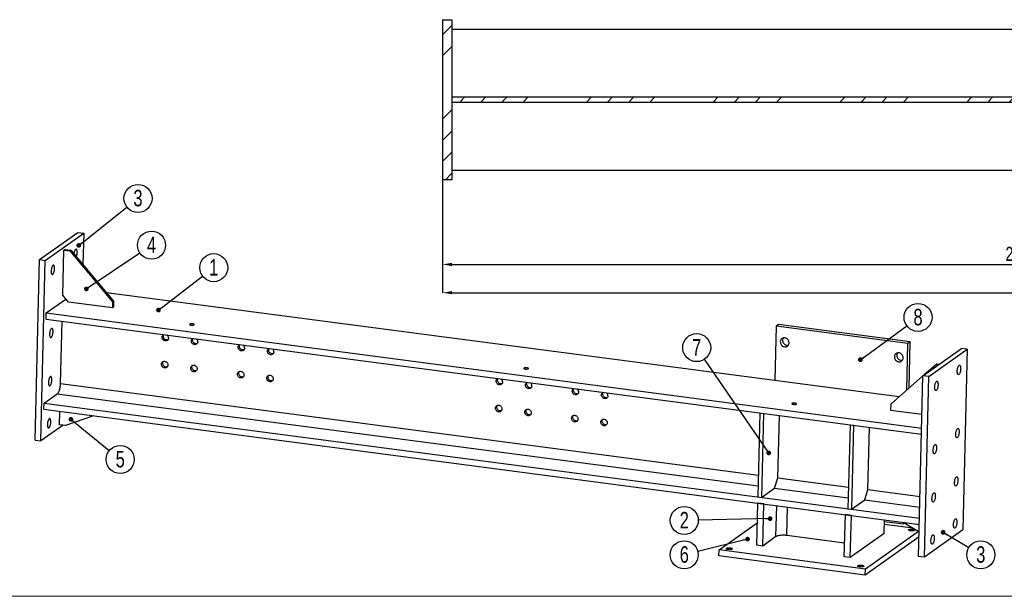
# Model space of a CAD drawing. Header units: millimetres. Extents: x 0 to 1189, y 0 to 841.
# Tile 20 of 29: x 548 to 757, y 321 to 444. Entities that reach past the tile are written whole.
import ezdxf

# ---------------------------------------------------------------- set-up
doc = ezdxf.new("R2010")
doc.units = ezdxf.units.MM
doc.header["$PDSIZE"] = -1
for name, color, linetype in [('COTES', 1, 'Continuous'), ('NOTES', 6, 'Continuous'), ('TRAIT-FINS', 9, 'Continuous')]:
    doc.layers.add(name, color=color, linetype=linetype)
doc.layers.add('TRAIT-FORT', color=4, linetype='Continuous', lineweight=25)
doc.styles.add('SLDTEXTSTYLE0', font='TXT', dxfattribs={"width": 0.75})
doc.dimstyles.new('SLDDIMSTYLE0', dxfattribs={"dimtxt": 3, "dimasz": 2, "dimexe": 0, "dimexo": 0.0625, "dimgap": 0.75, "dimtad": 1, "dimdec": 0, "dimlfac": 10, "dimrnd": 1e-09, "dimzin": 12, "dimdsep": 46, "dimtxsty": 'SLDTEXTSTYLE0', "dimsah": 1, "dimcen": 0.09, "dimadec": 0, "dimazin": 3, "dimtfac": 1, "dimtdec": 0, "dimtofl": 0, "dimtmove": 0, "dimatfit": 3, "dimfxl": 1, "dimfrac": 2, "dimtolj": 1, "dimtzin": 12, "dimarcsym": 0})
doc.dimstyles.new('SLDDIMSTYLE4', dxfattribs={"dimtxt": 0.18, "dimasz": 1, "dimexe": 0, "dimexo": 0.0625, "dimgap": 0, "dimtad": 0, "dimtih": 1, "dimtoh": 1, "dimdec": 0, "dimrnd": 1e-09, "dimzin": 0, "dimdsep": 46, "dimtxsty": 'Standard', "dimblk1": 'DOT', "dimblk2": 'DOT', "dimsah": 1, "dimcen": 0.09, "dimadec": 0, "dimazin": 0, "dimtfac": 1, "dimtdec": 0, "dimtofl": 0, "dimtmove": 0, "dimatfit": 3, "dimldrblk": 'DOT', "dimfxl": 1, "dimfrac": 2, "dimtolj": 1, "dimtzin": 0, "dimarcsym": 0})
pattern_1 = [(45, (0, 0), (-13.4704, 13.4704), []), (45, (4.49, 2e-323), (-13.4704, 13.4704), []), (45, (8.98, 4e-323), (-13.4704, 13.4704), []), (45, (13.47, 6e-323), (-13.4704, 13.4704), [])]

# ---------------------------------------------------------------- blocks, each defined once
blk = doc.blocks.new('_D_244')
at = {"layer": 'COTES', "color": 0, "lineweight": -2, "transparency": 16777216}
for p, q in [((638.05, 435.12), (638.05, 385.68)), ((942.05, 409.62), (942.05, 385.68)), ((640.05, 385.68), (940.05, 385.68))]:
    blk.add_line(p, q, dxfattribs=at)
at = {"layer": 'COTES', "color": 0, "transparency": 16777216}
for points in [[(640.05, 386.02), (640.05, 385.35), (638.05, 385.68)], [(940.05, 386.02), (940.05, 385.35), (942.05, 385.68)]]:
    blk.add_solid(points, dxfattribs=at)
at = {"layer": 'Defpoints', "color": 0, "transparency": 16777216}
for p in [(638.05, 435.18), (942.05, 409.68), (942.05, 385.68)]:
    blk.add_point(p, dxfattribs=at)
at = {"layer": 'COTES', "color": 0, "transparency": 16777216, "insert": (790.05, 389.43), "char_height": 3, "attachment_point": 2, "style": 'SLDTEXTSTYLE0'}
blk.add_mtext('\\A1;3040', dxfattribs=at)
blk = doc.blocks.new('_D_245')
at = {"layer": 'COTES', "color": 0, "lineweight": -2, "transparency": 16777216}
for p, q in [((884.05, 411.62), (884.05, 391.68)), ((638.05, 409.62), (638.05, 391.68)), ((640.05, 391.68), (882.05, 391.68))]:
    blk.add_line(p, q, dxfattribs=at)
at = {"layer": 'COTES', "color": 0, "transparency": 16777216}
for points in [[(640.05, 392.02), (640.05, 391.35), (638.05, 391.68)], [(882.05, 392.02), (882.05, 391.35), (884.05, 391.68)]]:
    blk.add_solid(points, dxfattribs=at)
at = {"layer": 'Defpoints', "color": 0, "transparency": 16777216}
for p in [(884.05, 411.68), (638.05, 409.68), (884.05, 391.68)]:
    blk.add_point(p, dxfattribs=at)
at = {"layer": 'COTES', "color": 0, "transparency": 16777216, "insert": (761.05, 395.43), "char_height": 3, "attachment_point": 2, "style": 'SLDTEXTSTYLE0'}
blk.add_mtext('\\A1;2460', dxfattribs=at)
blk = doc.blocks.new('SW_NOTE_50')
at = {"layer": 'NOTES', "color": 0}
blk.add_circle((2.48, 1.66), 2.98, dxfattribs=at)
at = {"layer": 'NOTES', "color": 0, "insert": (2.48, 3.48), "char_height": 3.5, "attachment_point": 2, "style": 'SLDTEXTSTYLE0'}
blk.add_mtext('4', dxfattribs=at)
blk = doc.blocks.new('_Dot')
at = {"color": 0, "linetype": 'ByBlock', "lineweight": -2}
blk.add_line((-0.5, 0), (-1, 0), dxfattribs=at)
at = {"color": 0, "linetype": 'ByBlock', "const_width": 0.5}
blk.add_lwpolyline([(-0.25, 0, 1), (0.25, 0, 1)], format="xyb", close=True, dxfattribs=at)
blk = doc.blocks.new('SW_NOTE_51')
at = {"layer": 'NOTES', "color": 0}
blk.add_circle((2.34, 1.85), 2.98, dxfattribs=at)
at = {"layer": 'NOTES', "color": 0, "insert": (2.34, 3.67), "char_height": 3.5, "attachment_point": 2, "style": 'SLDTEXTSTYLE0'}
blk.add_mtext('3', dxfattribs=at)
blk = doc.blocks.new('SW_NOTE_52')
at = {"layer": 'NOTES', "color": 0}
blk.add_circle((2.37, 1.82), 2.98, dxfattribs=at)
at = {"layer": 'NOTES', "color": 0, "insert": (2.37, 3.63), "char_height": 3.5, "attachment_point": 2, "style": 'SLDTEXTSTYLE0'}
blk.add_mtext('1', dxfattribs=at)
blk = doc.blocks.new('SW_NOTE_53')
at = {"layer": 'NOTES', "color": 0}
blk.add_circle((2.31, -1.88), 2.98, dxfattribs=at)
at = {"layer": 'NOTES', "color": 0, "insert": (2.32, -0.07), "char_height": 3.5, "attachment_point": 2, "style": 'SLDTEXTSTYLE0'}
blk.add_mtext('5', dxfattribs=at)
blk = doc.blocks.new('SW_NOTE_54')
at = {"layer": 'NOTES', "color": 0}
blk.add_circle((-2.9, -0.72), 2.98, dxfattribs=at)
at = {"layer": 'NOTES', "color": 0, "insert": (-2.89, 1.1), "char_height": 3.5, "attachment_point": 2, "style": 'SLDTEXTSTYLE0'}
blk.add_mtext('6', dxfattribs=at)
blk = doc.blocks.new('SW_NOTE_55')
at = {"layer": 'NOTES', "color": 0}
blk.add_circle((-2.98, -0.06), 2.98, dxfattribs=at)
at = {"layer": 'NOTES', "color": 0, "insert": (-2.98, 1.75), "char_height": 3.5, "attachment_point": 2, "style": 'SLDTEXTSTYLE0'}
blk.add_mtext('2', dxfattribs=at)
blk = doc.blocks.new('SW_NOTE_56')
at = {"layer": 'NOTES', "color": 0}
blk.add_circle((-1.68, 2.46), 2.98, dxfattribs=at)
at = {"layer": 'NOTES', "color": 0, "insert": (-1.68, 4.28), "char_height": 3.5, "attachment_point": 2, "style": 'SLDTEXTSTYLE0'}
blk.add_mtext('7', dxfattribs=at)
blk = doc.blocks.new('SW_NOTE_57')
at = {"layer": 'NOTES', "color": 0}
blk.add_circle((2.41, 1.76), 2.98, dxfattribs=at)
at = {"layer": 'NOTES', "color": 0, "insert": (2.41, 3.58), "char_height": 3.5, "attachment_point": 2, "style": 'SLDTEXTSTYLE0'}
blk.add_mtext('8', dxfattribs=at)
blk = doc.blocks.new('SW_NOTE_58')
at = {"layer": 'NOTES', "color": 0}
blk.add_circle((2.56, -1.53), 2.98, dxfattribs=at)
at = {"layer": 'NOTES', "color": 0, "insert": (2.56, 0.29), "char_height": 3.5, "attachment_point": 2, "style": 'SLDTEXTSTYLE0'}
blk.add_mtext('3', dxfattribs=at)

msp = doc.modelspace()

# ---------------------------------------------------------------- hatches: boundary and pattern name
at = {"layer": 'TRAIT-FINS'}
h = msp.add_hatch(dxfattribs=at)
h.set_pattern_fill('DIN 201 ACIER ET FONTE', color=256, style=0, pattern_type=2)
h.set_pattern_definition(pattern_1)
h.paths.add_polyline_path([(640.05, 443.68), (638.05, 443.68), (638.05, 409.68), (640.05, 409.68)], flags=0)
h = msp.add_hatch(dxfattribs=at)
h.set_pattern_fill('DIN 201 ACIER ET FONTE', color=256, style=0, pattern_type=2)
h.set_pattern_definition(pattern_1)
h.paths.add_polyline_path([(940.05, 427.26), (640.05, 427.26), (640.05, 426.11), (940.05, 426.11)], flags=0)

# ---------------------------------------------------------------- linework, layer by layer
at = {"lineweight": 18}
msp.add_line((1042.12, 321.17), (544.93, 321.17), dxfattribs=at)
at = {"layer": 'TRAIT-FORT', "lineweight": 25}
for p, q in [((638.05, 443.68), (638.05, 409.68)), ((638.05, 443.68), (640.05, 443.68)), ((640.05, 443.68), (640.05, 409.68)), ((640.05, 441.68), (877.55, 441.68)), ((640.05, 427.26), (640.05, 426.11)), ((640.05, 427.26), (940.05, 427.26)), ((940.05, 426.11), (640.05, 426.11)), ((640.05, 411.68), (884.05, 411.68)), ((640.05, 409.68), (638.05, 409.68)), ((552.41, 392.71), (560.57, 398.5)), ((553.65, 392.55), (561.81, 398.33)), ((560.57, 398.5), (561.81, 398.33)), ((561.81, 398.33), (561.65, 391.66)), ((557.36, 385.13), (557.6, 394.72)), ((557.84, 394.89), (557.6, 394.72)), ((557.6, 394.72), (558.84, 394.55)), ((557.84, 394.89), (559.08, 394.72)), ((559.08, 394.72), (558.84, 394.55)), ((558.84, 394.55), (567.93, 383.74)), ((559.08, 394.72), (568.17, 383.91)), ((551.47, 354.35), (552.41, 392.71)), ((552.41, 392.71), (553.65, 392.55)), ((552.71, 354.19), (553.65, 392.55)), ((558.57, 383.68), (557.36, 385.13)), ((566.62, 385.75), (735.14, 363.6)), ((553.85, 381.38), (558.02, 384.34)), ((567.9, 382.46), (558.57, 383.68)), ((567.93, 383.74), (567.9, 382.46)), ((568.17, 383.91), (567.93, 383.74)), ((568.17, 383.91), (568.14, 382.63)), ((553.82, 380.07), (553.85, 381.38)), ((553.85, 381.38), (739.9, 356.92)), ((568.14, 382.63), (567.9, 382.46)), ((553.82, 380.07), (739.86, 355.61)), ((556.89, 366.41), (557.21, 379.62)), ((709.47, 378.92), (708.99, 378.58)), ((737.45, 375.24), (709.47, 378.92)), ((708.99, 378.58), (708.71, 367.07)), ((736.97, 374.9), (708.99, 378.58)), ((736.73, 364.98), (736.97, 374.9)), ((737.45, 375.24), (736.97, 374.9)), ((737.21, 365.41), (737.45, 375.24)), ((740.17, 368.03), (748.33, 373.81)), ((741.41, 367.87), (749.58, 373.65)), ((749.58, 373.65), (748.33, 373.81)), ((749.58, 373.65), (748.64, 335.28)), ((743.11, 370.53), (742.87, 370.36)), ((743.61, 370.46), (743.11, 370.53)), ((742.87, 370.36), (740.38, 368.18)), ((743.37, 370.29), (742.87, 370.36)), ((556.89, 366.41), (705.2, 346.91)), ((740.17, 367.99), (733.31, 361.99)), ((739.23, 329.66), (740.17, 368.03)), ((741.41, 367.87), (740.17, 368.03)), ((740.47, 329.5), (741.41, 367.87)), ((553.38, 362.23), (556.2, 364.22)), ((556.2, 364.22), (705.14, 344.64)), ((553.35, 360.92), (553.38, 362.23)), ((553.38, 362.23), (739.43, 337.77)), ((553.35, 360.92), (739.4, 336.46)), ((556.69, 357.63), (556.76, 360.47)), ((705.52, 360.13), (705.08, 342.29)), ((705.52, 360.13), (706.26, 360.03)), ((706.26, 360.03), (705.83, 342.19)), ((733.31, 361.99), (733.28, 360.71)), ((733.28, 360.71), (739.97, 359.84)), ((563.92, 359.53), (557.93, 357.47)), ((709.33, 346.37), (709.66, 359.58)), ((557.44, 357.53), (552.71, 354.19)), ((557.93, 357.47), (556.69, 357.63)), ((724.67, 357.61), (724.23, 339.77)), ((724.67, 357.61), (725.41, 357.51)), ((725.41, 357.51), (724.98, 339.67)), ((728.48, 343.85), (728.81, 357.06)), ((551.47, 354.35), (552.71, 354.19)), ((708.64, 344.18), (709.33, 346.37)), ((709.33, 346.37), (724.35, 344.39)), ((705.83, 342.19), (708.64, 344.18)), ((708.64, 344.18), (724.29, 342.13)), ((727.79, 341.66), (728.48, 343.85)), ((728.48, 343.85), (739.54, 342.4)), ((705.08, 342.29), (705.83, 342.19)), ((724.98, 339.67), (727.79, 341.66)), ((727.79, 341.66), (739.49, 340.13)), ((704.83, 332.02), (705.05, 340.98)), ((706.33, 340.81), (705.05, 340.98)), ((706.11, 331.86), (706.33, 340.81)), ((708.92, 333.85), (709.08, 340.45)), ((711.25, 334.09), (711.4, 340.14)), ((724.23, 339.77), (724.98, 339.67)), ((723.45, 329.58), (723.67, 338.53)), ((724.95, 338.36), (723.67, 338.53)), ((724.73, 329.41), (724.95, 338.36)), ((731.93, 334.51), (732, 337.43)), ((731.99, 337.07), (736.03, 336.54)), ((736.03, 336.54), (736.04, 336.9)), ((696.84, 331.06), (704.95, 336.81)), ((739.22, 334.97), (727.92, 326.97)), ((731.98, 336.52), (738, 335.73)), ((736.34, 336.75), (736.03, 336.54)), ((736.12, 336.89), (739.36, 334.89)), ((748.64, 335.28), (740.47, 329.5)), ((708.92, 333.85), (706.11, 331.86)), ((723.52, 332.48), (711.25, 334.09)), ((731.93, 334.51), (724.73, 329.41)), ((739.33, 333.8), (727.89, 325.69)), ((696.8, 329.78), (696.84, 331.06)), ((727.92, 326.97), (696.84, 331.06)), ((706.11, 331.86), (704.83, 332.02)), ((727.89, 325.69), (696.8, 329.78)), ((724.73, 329.41), (723.45, 329.58)), ((740.47, 329.5), (739.23, 329.66)), ((727.89, 325.69), (727.92, 326.97))]:
    msp.add_line(p, q, dxfattribs=at)
at = {"layer": 'TRAIT-FORT', "lineweight": 25, "flags": 128}
for points in [[(560.25, 393.33), (560.29, 393.43), (560.33, 393.57), (560.36, 393.71), (560.39, 393.86), (560.4, 394.01), (560.41, 394.16), (560.41, 394.31), (560.41, 394.44), (560.39, 394.57), (560.37, 394.68), (560.34, 394.77), (560.3, 394.85), (560.26, 394.9), (560.21, 394.93), (560.16, 394.94), (560.11, 394.92), (560.05, 394.88), (560, 394.82), (559.94, 394.74), (559.89, 394.64), (559.84, 394.52), (559.8, 394.39), (559.76, 394.25), (559.74, 394.1), (559.72, 393.97)], [(555.23, 389.58), (555.28, 389.63), (555.34, 389.71), (555.39, 389.8), (555.44, 389.91), (555.49, 390.03), (555.52, 390.16), (555.56, 390.31), (555.58, 390.46), (555.6, 390.61), (555.61, 390.76), (555.61, 390.91), (555.61, 391.04), (555.59, 391.17), (555.57, 391.28), (555.54, 391.37), (555.5, 391.45), (555.46, 391.5), (555.41, 391.53), (555.36, 391.54), (555.3, 391.52), (555.25, 391.48), (555.19, 391.42), (555.14, 391.34), (555.09, 391.24), (555.04, 391.12), (555, 390.99), (554.96, 390.85), (554.93, 390.7), (554.91, 390.55), (554.9, 390.4), (554.89, 390.25), (554.89, 390.11), (554.91, 389.98), (554.92, 389.86), (554.95, 389.76), (554.99, 389.68), (555.03, 389.61), (555.07, 389.57), (555.12, 389.55), (555.17, 389.56), (555.23, 389.58)], [(584.62, 378.8), (584.73, 378.79), (584.84, 378.78), (584.94, 378.79), (585.04, 378.79), (585.13, 378.81), (585.21, 378.83), (585.26, 378.86), (585.29, 378.88), (585.3, 378.91), (585.29, 378.94), (585.26, 378.97), (585.2, 379), (585.12, 379.03), (585.03, 379.04), (584.93, 379.06), (584.83, 379.06), (584.72, 379.06), (584.61, 379.06), (584.52, 379.05), (584.44, 379.03), (584.37, 379.01), (584.33, 378.98), (584.31, 378.95), (584.31, 378.92), (584.33, 378.89), (584.38, 378.86), (584.45, 378.83), (584.53, 378.81), (584.62, 378.8)], [(554.9, 376.16), (554.96, 376.21), (555.01, 376.28), (555.06, 376.37), (555.11, 376.48), (555.16, 376.6), (555.2, 376.74), (555.23, 376.88), (555.26, 377.03), (555.27, 377.18), (555.28, 377.33), (555.28, 377.48), (555.28, 377.62), (555.26, 377.74), (555.24, 377.85), (555.21, 377.94), (555.17, 378.02), (555.13, 378.07), (555.08, 378.1), (555.03, 378.11), (554.98, 378.09), (554.92, 378.05), (554.86, 377.99), (554.81, 377.91), (554.76, 377.81), (554.71, 377.69), (554.67, 377.56), (554.63, 377.42), (554.61, 377.28), (554.58, 377.12), (554.57, 376.97), (554.56, 376.82), (554.57, 376.68), (554.58, 376.55), (554.6, 376.43), (554.62, 376.33), (554.66, 376.25), (554.7, 376.18), (554.74, 376.14), (554.79, 376.12), (554.85, 376.13), (554.9, 376.16)], [(579.83, 376.06), (579.82, 375.94), (579.78, 375.82), (579.73, 375.71), (579.65, 375.62), (579.56, 375.55), (579.46, 375.49), (579.34, 375.46), (579.22, 375.44), (579.1, 375.45), (578.98, 375.49), (578.86, 375.54), (578.76, 375.61), (578.66, 375.71), (578.58, 375.81), (578.52, 375.93), (578.48, 376.05), (578.46, 376.18), (578.47, 376.3), (578.49, 376.43), (578.54, 376.54), (578.6, 376.64), (578.69, 376.72), (578.78, 376.79)], [(579.69, 375.67), (579.62, 375.65), (579.5, 375.64), (579.38, 375.65), (579.25, 375.68), (579.14, 375.74), (579.03, 375.81), (578.94, 375.9), (578.86, 376.01), (578.8, 376.12), (578.76, 376.25), (578.74, 376.37), (578.74, 376.5), (578.77, 376.62), (578.81, 376.73), (578.84, 376.78)], [(586.05, 375.25), (586.03, 375.12), (586, 375), (585.94, 374.9), (585.87, 374.8), (585.78, 374.73), (585.67, 374.67), (585.56, 374.64), (585.44, 374.63), (585.32, 374.64), (585.2, 374.67), (585.08, 374.72), (584.97, 374.8), (584.88, 374.89), (584.8, 374.99), (584.74, 375.11), (584.7, 375.23), (584.68, 375.36), (584.68, 375.49), (584.71, 375.61), (584.76, 375.72), (584.82, 375.82), (584.9, 375.91), (585, 375.97)], [(585.91, 374.85), (585.84, 374.83), (585.71, 374.82), (585.59, 374.83), (585.47, 374.86), (585.36, 374.92), (585.25, 374.99), (585.16, 375.08), (585.08, 375.19), (585.02, 375.31), (584.98, 375.43), (584.96, 375.56), (584.96, 375.68), (584.99, 375.8), (585.03, 375.92), (585.06, 375.96)], [(596, 373.94), (595.98, 373.81), (595.95, 373.7), (595.89, 373.59), (595.82, 373.5), (595.72, 373.42), (595.62, 373.37), (595.51, 373.33), (595.39, 373.32), (595.26, 373.33), (595.14, 373.36), (595.03, 373.42), (594.92, 373.49), (594.83, 373.58), (594.75, 373.69), (594.69, 373.8), (594.65, 373.93), (594.63, 374.05), (594.63, 374.18), (594.66, 374.3), (594.7, 374.41), (594.77, 374.51), (594.85, 374.6), (594.95, 374.66)], [(595.86, 373.55), (595.78, 373.53), (595.66, 373.51), (595.54, 373.52), (595.42, 373.56), (595.3, 373.61), (595.2, 373.69), (595.1, 373.78), (595.02, 373.88), (594.96, 374), (594.92, 374.12), (594.91, 374.25), (594.91, 374.38), (594.93, 374.5), (594.98, 374.61), (595.01, 374.65)], [(709.85, 375.26), (709.86, 375.11), (709.88, 374.96), (709.93, 374.82), (710, 374.69), (710.09, 374.56), (710.2, 374.45), (710.31, 374.35), (710.44, 374.28), (710.58, 374.22), (710.72, 374.18), (710.86, 374.17), (711.01, 374.18), (711.14, 374.21), (711.27, 374.27), (711.38, 374.34), (711.49, 374.43), (711.57, 374.54), (711.64, 374.66), (711.68, 374.8), (711.71, 374.94), (711.71, 375.09), (711.69, 375.24), (711.65, 375.38), (711.59, 375.52), (711.52, 375.65), (711.42, 375.77), (711.31, 375.88), (711.18, 375.96), (711.05, 376.03), (710.91, 376.08), (710.77, 376.1), (710.63, 376.1), (710.49, 376.08), (710.36, 376.04), (710.23, 375.97), (710.13, 375.89), (710.03, 375.79), (709.96, 375.67), (709.9, 375.54), (709.86, 375.4), (709.85, 375.26)], [(710.33, 375.6), (710.34, 375.45), (710.36, 375.3), (710.41, 375.16), (710.48, 375.03), (710.57, 374.9), (710.68, 374.79), (710.79, 374.69), (710.92, 374.62), (711.06, 374.56), (711.2, 374.52), (711.34, 374.51), (711.49, 374.52), (711.57, 374.54)], [(602.21, 373.12), (602.2, 373), (602.16, 372.88), (602.11, 372.77), (602.03, 372.68), (601.94, 372.6), (601.84, 372.55), (601.72, 372.51), (601.6, 372.5), (601.48, 372.51), (601.36, 372.54), (601.24, 372.6), (601.14, 372.67), (601.04, 372.76), (600.97, 372.87), (600.91, 372.99), (600.87, 373.11), (600.85, 373.24), (600.85, 373.36), (600.87, 373.48), (600.92, 373.6), (600.99, 373.7), (601.07, 373.78), (601.16, 373.85)], [(602.08, 372.73), (602, 372.71), (601.88, 372.7), (601.76, 372.71), (601.64, 372.74), (601.52, 372.79), (601.41, 372.87), (601.32, 372.96), (601.24, 373.06), (601.18, 373.18), (601.14, 373.3), (601.12, 373.43), (601.13, 373.56), (601.15, 373.68), (601.2, 373.79), (601.22, 373.84)], [(734.1, 372.07), (734.1, 371.92), (734.13, 371.78), (734.18, 371.63), (734.25, 371.5), (734.34, 371.37), (734.44, 371.26), (734.56, 371.17), (734.69, 371.09), (734.83, 371.03), (734.97, 371), (735.11, 370.98), (735.25, 370.99), (735.39, 371.02), (735.52, 371.08), (735.63, 371.15), (735.73, 371.24), (735.82, 371.35), (735.88, 371.48), (735.93, 371.61), (735.96, 371.75), (735.96, 371.9), (735.94, 372.05), (735.9, 372.19), (735.84, 372.33), (735.76, 372.46), (735.67, 372.58), (735.55, 372.69), (735.43, 372.77), (735.3, 372.84), (735.16, 372.89), (735.02, 372.91), (734.87, 372.91), (734.74, 372.89), (734.6, 372.85), (734.48, 372.79), (734.37, 372.7), (734.28, 372.6), (734.2, 372.48), (734.15, 372.36), (734.11, 372.22), (734.1, 372.07)], [(579.69, 370.31), (579.68, 370.18), (579.64, 370.07), (579.58, 369.96), (579.51, 369.87), (579.42, 369.79), (579.32, 369.74), (579.2, 369.7), (579.08, 369.69), (578.96, 369.7), (578.84, 369.73), (578.72, 369.79), (578.62, 369.86), (578.52, 369.95), (578.44, 370.06), (578.38, 370.17), (578.34, 370.3), (578.32, 370.42), (578.33, 370.55), (578.35, 370.67), (578.4, 370.78), (578.46, 370.88), (578.55, 370.97), (578.64, 371.03), (578.75, 371.08), (578.87, 371.1), (578.99, 371.1), (579.12, 371.08), (579.23, 371.04), (579.35, 370.97), (579.45, 370.89), (579.53, 370.79), (579.6, 370.68), (579.65, 370.56), (579.68, 370.43), (579.69, 370.31)], [(579.55, 369.92), (579.48, 369.9), (579.36, 369.88), (579.23, 369.89), (579.11, 369.93), (579, 369.98), (578.89, 370.06), (578.8, 370.15), (578.72, 370.25), (578.66, 370.37), (578.62, 370.49), (578.6, 370.62), (578.6, 370.75), (578.63, 370.87), (578.67, 370.98), (578.73, 371.07)], [(734.58, 372.41), (734.58, 372.26), (734.61, 372.12), (734.66, 371.97), (734.73, 371.84), (734.82, 371.71), (734.92, 371.6), (735.04, 371.51), (735.17, 371.43), (735.31, 371.37), (735.45, 371.34), (735.59, 371.32), (735.73, 371.33), (735.81, 371.35)], [(585.91, 369.49), (585.89, 369.37), (585.86, 369.25), (585.8, 369.14), (585.73, 369.05), (585.64, 368.97), (585.53, 368.92), (585.42, 368.88), (585.3, 368.87), (585.18, 368.88), (585.05, 368.91), (584.94, 368.97), (584.83, 369.04), (584.74, 369.13), (584.66, 369.24), (584.6, 369.36), (584.56, 369.48), (584.54, 369.61), (584.54, 369.73), (584.57, 369.85), (584.61, 369.97), (584.68, 370.07), (584.76, 370.15), (584.86, 370.22), (584.97, 370.26), (585.09, 370.29), (585.21, 370.29), (585.33, 370.27), (585.45, 370.22), (585.56, 370.16), (585.66, 370.07), (585.75, 369.98), (585.82, 369.86), (585.87, 369.74), (585.9, 369.62), (585.91, 369.49)], [(585.77, 369.1), (585.69, 369.08), (585.57, 369.07), (585.45, 369.08), (585.33, 369.11), (585.22, 369.16), (585.11, 369.24), (585.01, 369.33), (584.94, 369.44), (584.88, 369.55), (584.84, 369.68), (584.82, 369.8), (584.82, 369.93), (584.84, 370.05), (584.89, 370.16), (584.95, 370.26)], [(595.86, 368.18), (595.84, 368.06), (595.81, 367.94), (595.75, 367.83), (595.67, 367.74), (595.58, 367.67), (595.48, 367.61), (595.37, 367.58), (595.25, 367.56), (595.12, 367.57), (595, 367.61), (594.89, 367.66), (594.78, 367.74), (594.69, 367.83), (594.61, 367.93), (594.55, 368.05), (594.51, 368.17), (594.49, 368.3), (594.49, 368.43), (594.52, 368.55), (594.56, 368.66), (594.63, 368.76), (594.71, 368.84), (594.81, 368.91), (594.92, 368.95), (595.04, 368.98), (595.16, 368.98), (595.28, 368.96), (595.4, 368.91), (595.51, 368.85), (595.61, 368.77), (595.7, 368.67), (595.77, 368.56), (595.82, 368.44), (595.85, 368.31), (595.86, 368.18)], [(595.72, 367.79), (595.64, 367.77), (595.52, 367.76), (595.4, 367.77), (595.28, 367.8), (595.16, 367.86), (595.06, 367.93), (594.96, 368.02), (594.88, 368.13), (594.82, 368.24), (594.78, 368.37), (594.76, 368.49), (594.77, 368.62), (594.79, 368.74), (594.84, 368.85), (594.9, 368.95)], [(656.29, 369.53), (656.32, 369.55), (656.32, 369.59), (656.3, 369.62), (656.26, 369.64), (656.2, 369.67), (656.12, 369.69), (656.03, 369.71), (655.92, 369.72), (655.82, 369.73), (655.71, 369.73), (655.61, 369.72), (655.52, 369.71), (655.44, 369.69), (655.38, 369.66), (655.34, 369.63), (655.32, 369.6), (655.33, 369.57), (655.36, 369.54), (655.41, 369.52), (655.48, 369.49), (655.57, 369.47), (655.67, 369.46), (655.77, 369.45), (655.88, 369.45), (655.99, 369.45), (656.08, 369.46), (656.17, 369.48), (656.24, 369.5), (656.29, 369.53)], [(747.84, 370.22), (747.89, 370.25), (747.95, 370.25), (748, 370.23), (748.04, 370.19), (748.08, 370.13), (748.12, 370.04), (748.14, 369.94), (748.16, 369.82), (748.17, 369.69), (748.18, 369.55), (748.17, 369.4), (748.16, 369.25), (748.14, 369.1), (748.11, 368.95), (748.07, 368.81), (748.03, 368.68), (747.98, 368.57), (747.93, 368.47), (747.88, 368.38), (747.82, 368.32), (747.77, 368.28), (747.71, 368.27), (747.66, 368.27), (747.61, 368.3), (747.57, 368.36), (747.53, 368.43), (747.5, 368.52), (747.48, 368.63), (747.46, 368.76), (747.46, 368.9), (747.46, 369.04), (747.47, 369.19), (747.49, 369.34), (747.51, 369.49), (747.54, 369.64), (747.58, 369.77), (747.63, 369.9), (747.68, 370.01), (747.73, 370.1), (747.78, 370.17), (747.84, 370.22)], [(554.65, 365.93), (554.71, 365.98), (554.76, 366.05), (554.81, 366.14), (554.86, 366.25), (554.91, 366.37), (554.95, 366.51), (554.98, 366.65), (555.01, 366.8), (555.02, 366.95), (555.03, 367.1), (555.03, 367.25), (555.03, 367.39), (555.01, 367.51), (554.99, 367.62), (554.96, 367.71), (554.92, 367.79), (554.88, 367.84), (554.83, 367.87), (554.78, 367.88), (554.73, 367.86), (554.67, 367.82), (554.62, 367.76), (554.56, 367.68), (554.51, 367.58), (554.46, 367.46), (554.42, 367.33), (554.38, 367.19), (554.36, 367.04), (554.33, 366.89), (554.32, 366.74), (554.31, 366.59), (554.32, 366.45), (554.33, 366.32), (554.35, 366.2), (554.37, 366.1), (554.41, 366.02), (554.45, 365.95), (554.49, 365.91), (554.54, 365.89), (554.6, 365.9), (554.65, 365.93)], [(556.2, 364.22), (556.27, 364.29), (556.35, 364.38), (556.43, 364.5), (556.5, 364.64), (556.57, 364.79), (556.64, 364.96), (556.7, 365.15), (556.75, 365.35), (556.79, 365.56), (556.83, 365.77), (556.86, 365.98), (556.88, 366.2), (556.89, 366.41)], [(602.07, 367.37), (602.06, 367.24), (602.02, 367.12), (601.97, 367.02), (601.89, 366.92), (601.8, 366.85), (601.7, 366.79), (601.58, 366.76), (601.46, 366.75), (601.34, 366.76), (601.22, 366.79), (601.1, 366.84), (601, 366.92), (600.9, 367.01), (600.83, 367.11), (600.76, 367.23), (600.72, 367.35), (600.71, 367.48), (600.71, 367.61), (600.73, 367.73), (600.78, 367.84), (600.85, 367.94), (600.93, 368.03), (601.03, 368.09), (601.14, 368.14), (601.25, 368.16), (601.37, 368.16), (601.5, 368.14), (601.62, 368.1), (601.73, 368.03), (601.83, 367.95), (601.91, 367.85), (601.98, 367.74), (602.03, 367.62), (602.06, 367.49), (602.07, 367.37)], [(601.94, 366.97), (601.86, 366.95), (601.74, 366.94), (601.62, 366.95), (601.5, 366.98), (601.38, 367.04), (601.27, 367.11), (601.18, 367.2), (601.1, 367.31), (601.04, 367.43), (601, 367.55), (600.98, 367.68), (600.99, 367.8), (601.01, 367.92), (601.06, 368.04), (601.12, 368.13)], [(650.83, 366.73), (650.82, 366.6), (650.78, 366.49), (650.73, 366.38), (650.65, 366.29), (650.56, 366.21), (650.46, 366.16), (650.34, 366.12), (650.22, 366.11), (650.1, 366.12), (649.98, 366.15), (649.86, 366.21), (649.76, 366.28), (649.66, 366.37), (649.58, 366.48), (649.52, 366.59), (649.48, 366.72), (649.47, 366.84), (649.47, 366.97), (649.49, 367.09), (649.54, 367.2), (649.61, 367.3), (649.69, 367.39), (649.78, 367.45)], [(650.7, 366.34), (650.62, 366.32), (650.5, 366.3), (650.38, 366.31), (650.26, 366.35), (650.14, 366.4), (650.03, 366.48), (649.94, 366.57), (649.86, 366.67), (649.8, 366.79), (649.76, 366.91), (649.74, 367.04), (649.74, 367.17), (649.77, 367.29), (649.82, 367.4), (649.84, 367.45)], [(657.05, 365.91), (657.04, 365.79), (657, 365.67), (656.94, 365.56), (656.87, 365.47), (656.78, 365.39), (656.67, 365.34), (656.56, 365.3), (656.44, 365.29), (656.32, 365.3), (656.2, 365.33), (656.08, 365.39), (655.97, 365.46), (655.88, 365.55), (655.8, 365.66), (655.74, 365.78), (655.7, 365.9), (655.68, 366.03), (655.69, 366.15), (655.71, 366.27), (655.76, 366.39), (655.82, 366.49), (655.91, 366.57), (656, 366.64)], [(656.91, 365.52), (656.84, 365.5), (656.72, 365.49), (656.59, 365.5), (656.47, 365.53), (656.36, 365.58), (656.25, 365.66), (656.16, 365.75), (656.08, 365.86), (656.02, 365.97), (655.98, 366.1), (655.96, 366.22), (655.96, 366.35), (655.99, 366.47), (656.03, 366.58), (656.06, 366.63)], [(743.04, 366.82), (743.09, 366.85), (743.15, 366.85), (743.2, 366.83), (743.24, 366.79), (743.28, 366.73), (743.32, 366.64), (743.34, 366.54), (743.36, 366.42), (743.37, 366.29), (743.38, 366.15), (743.37, 366), (743.36, 365.85), (743.33, 365.7), (743.3, 365.55), (743.27, 365.41), (743.23, 365.28), (743.18, 365.16), (743.13, 365.06), (743.07, 364.98), (743.02, 364.92), (742.96, 364.88), (742.91, 364.87), (742.86, 364.87), (742.81, 364.9), (742.77, 364.96), (742.73, 365.03), (742.7, 365.12), (742.68, 365.23), (742.66, 365.36), (742.65, 365.5), (742.66, 365.64), (742.67, 365.79), (742.68, 365.94), (742.71, 366.09), (742.74, 366.24), (742.78, 366.37), (742.83, 366.5), (742.88, 366.6), (742.93, 366.7), (742.98, 366.77), (743.04, 366.82)], [(667, 364.6), (666.98, 364.48), (666.95, 364.36), (666.89, 364.25), (666.82, 364.16), (666.73, 364.09), (666.62, 364.03), (666.51, 364), (666.39, 363.98), (666.27, 363.99), (666.14, 364.03), (666.03, 364.08), (665.92, 364.16), (665.83, 364.25), (665.75, 364.35), (665.69, 364.47), (665.65, 364.59), (665.63, 364.72), (665.63, 364.85), (665.66, 364.97), (665.7, 365.08), (665.77, 365.18), (665.85, 365.26), (665.95, 365.33)], [(666.86, 364.21), (666.78, 364.19), (666.66, 364.18), (666.54, 364.19), (666.42, 364.22), (666.3, 364.28), (666.2, 364.35), (666.1, 364.44), (666.03, 364.55), (665.97, 364.66), (665.93, 364.79), (665.91, 364.91), (665.91, 365.04), (665.93, 365.16), (665.98, 365.27), (666.01, 365.32)], [(673.21, 363.79), (673.2, 363.66), (673.16, 363.54), (673.11, 363.44), (673.03, 363.34), (672.94, 363.27), (672.84, 363.21), (672.73, 363.18), (672.61, 363.17), (672.48, 363.18), (672.36, 363.21), (672.25, 363.26), (672.14, 363.34), (672.05, 363.43), (671.97, 363.53), (671.91, 363.65), (671.87, 363.77), (671.85, 363.9), (671.85, 364.03), (671.88, 364.15), (671.92, 364.26), (671.99, 364.36), (672.07, 364.45), (672.17, 364.51)], [(673.08, 363.39), (673, 363.37), (672.88, 363.36), (672.76, 363.37), (672.64, 363.41), (672.52, 363.46), (672.42, 363.53), (672.32, 363.62), (672.24, 363.73), (672.18, 363.85), (672.14, 363.97), (672.12, 364.1), (672.13, 364.22), (672.15, 364.34), (672.2, 364.46), (672.22, 364.5)], [(712.64, 361.97), (712.74, 361.96), (712.85, 361.95), (712.96, 361.96), (713.06, 361.96), (713.15, 361.98), (713.22, 362), (713.27, 362.03), (713.31, 362.05), (713.32, 362.08), (713.31, 362.12), (713.27, 362.14), (713.21, 362.17), (713.14, 362.2), (713.05, 362.21), (712.95, 362.23), (712.84, 362.23), (712.73, 362.24), (712.63, 362.23), (712.53, 362.22), (712.45, 362.2), (712.39, 362.18), (712.34, 362.15), (712.32, 362.12), (712.32, 362.09), (712.35, 362.06), (712.39, 362.03), (712.46, 362), (712.54, 361.98), (712.64, 361.97)], [(650.69, 360.97), (650.68, 360.85), (650.64, 360.73), (650.59, 360.63), (650.51, 360.53), (650.42, 360.46), (650.32, 360.4), (650.2, 360.37), (650.08, 360.35), (649.96, 360.36), (649.84, 360.4), (649.72, 360.45), (649.62, 360.53), (649.52, 360.62), (649.44, 360.72), (649.38, 360.84), (649.34, 360.96), (649.33, 361.09), (649.33, 361.22), (649.35, 361.34), (649.4, 361.45), (649.46, 361.55), (649.55, 361.63), (649.65, 361.7), (649.75, 361.75), (649.87, 361.77), (649.99, 361.77), (650.12, 361.75), (650.24, 361.7), (650.35, 361.64), (650.45, 361.56), (650.53, 361.46), (650.6, 361.35), (650.65, 361.23), (650.68, 361.1), (650.69, 360.97)], [(650.56, 360.58), (650.48, 360.56), (650.36, 360.55), (650.24, 360.56), (650.11, 360.59), (650, 360.65), (649.89, 360.72), (649.8, 360.81), (649.72, 360.92), (649.66, 361.03), (649.62, 361.16), (649.6, 361.29), (649.6, 361.41), (649.63, 361.53), (649.68, 361.64), (649.74, 361.74)], [(656.91, 360.16), (656.89, 360.03), (656.86, 359.91), (656.8, 359.81), (656.73, 359.72), (656.64, 359.64), (656.53, 359.58), (656.42, 359.55), (656.3, 359.54), (656.18, 359.55), (656.06, 359.58), (655.94, 359.63), (655.83, 359.71), (655.74, 359.8), (655.66, 359.91), (655.6, 360.02), (655.56, 360.15), (655.54, 360.27), (655.55, 360.4), (655.57, 360.52), (655.62, 360.63), (655.68, 360.73), (655.76, 360.82), (655.86, 360.88), (655.97, 360.93), (656.09, 360.95), (656.21, 360.95), (656.33, 360.93), (656.45, 360.89), (656.56, 360.82), (656.66, 360.74), (656.75, 360.64), (656.82, 360.53), (656.87, 360.41), (656.9, 360.28), (656.91, 360.16)], [(656.77, 359.77), (656.7, 359.74), (656.58, 359.73), (656.45, 359.74), (656.33, 359.78), (656.22, 359.83), (656.11, 359.9), (656.02, 360), (655.94, 360.1), (655.88, 360.22), (655.84, 360.34), (655.82, 360.47), (655.82, 360.59), (655.85, 360.72), (655.89, 360.83), (655.95, 360.92)], [(554.43, 356.97), (554.49, 357.02), (554.54, 357.1), (554.59, 357.19), (554.64, 357.3), (554.69, 357.42), (554.73, 357.55), (554.76, 357.7), (554.79, 357.85), (554.8, 358), (554.81, 358.15), (554.82, 358.3), (554.81, 358.43), (554.79, 358.56), (554.77, 358.67), (554.74, 358.76), (554.7, 358.84), (554.66, 358.89), (554.61, 358.92), (554.56, 358.93), (554.51, 358.91), (554.45, 358.87), (554.4, 358.81), (554.34, 358.73), (554.29, 358.63), (554.24, 358.51), (554.2, 358.38), (554.17, 358.24), (554.14, 358.09), (554.11, 357.94), (554.1, 357.79), (554.09, 357.64), (554.1, 357.5), (554.11, 357.37), (554.13, 357.25), (554.16, 357.15), (554.19, 357.07), (554.23, 357), (554.27, 356.96), (554.32, 356.94), (554.38, 356.95), (554.43, 356.97)], [(666.86, 358.85), (666.84, 358.72), (666.81, 358.61), (666.75, 358.5), (666.68, 358.41), (666.59, 358.33), (666.48, 358.28), (666.37, 358.24), (666.25, 358.23), (666.12, 358.24), (666, 358.27), (665.89, 358.33), (665.78, 358.4), (665.69, 358.49), (665.61, 358.6), (665.55, 358.71), (665.51, 358.84), (665.49, 358.96), (665.49, 359.09), (665.52, 359.21), (665.56, 359.32), (665.63, 359.42), (665.71, 359.51), (665.81, 359.57), (665.92, 359.62), (666.04, 359.64), (666.16, 359.64), (666.28, 359.62), (666.4, 359.58), (666.51, 359.51), (666.61, 359.43), (666.7, 359.33), (666.77, 359.22), (666.82, 359.1), (666.85, 358.98), (666.86, 358.85)], [(666.72, 358.46), (666.64, 358.44), (666.52, 358.42), (666.4, 358.43), (666.28, 358.47), (666.16, 358.52), (666.06, 358.6), (665.96, 358.69), (665.89, 358.79), (665.83, 358.91), (665.78, 359.03), (665.77, 359.16), (665.77, 359.29), (665.79, 359.41), (665.84, 359.52), (665.9, 359.61)], [(673.07, 358.03), (673.06, 357.91), (673.02, 357.79), (672.97, 357.68), (672.89, 357.59), (672.8, 357.51), (672.7, 357.46), (672.58, 357.42), (672.46, 357.41), (672.34, 357.42), (672.22, 357.45), (672.11, 357.51), (672, 357.58), (671.9, 357.67), (671.83, 357.78), (671.77, 357.9), (671.73, 358.02), (671.71, 358.15), (671.71, 358.27), (671.74, 358.39), (671.78, 358.51), (671.85, 358.61), (671.93, 358.69), (672.03, 358.76), (672.14, 358.8), (672.25, 358.83), (672.38, 358.83), (672.5, 358.81), (672.62, 358.76), (672.73, 358.7), (672.83, 358.61), (672.92, 358.52), (672.99, 358.4), (673.04, 358.28), (673.07, 358.16), (673.07, 358.03)], [(672.94, 357.64), (672.86, 357.62), (672.74, 357.61), (672.62, 357.62), (672.5, 357.65), (672.38, 357.7), (672.27, 357.78), (672.18, 357.87), (672.1, 357.98), (672.04, 358.09), (672, 358.22), (671.98, 358.34), (671.99, 358.47), (672.01, 358.59), (672.06, 358.7), (672.12, 358.8)], [(747.51, 356.79), (747.57, 356.82), (747.62, 356.82), (747.67, 356.8), (747.72, 356.76), (747.76, 356.7), (747.79, 356.62), (747.82, 356.51), (747.84, 356.4), (747.85, 356.27), (747.85, 356.12), (747.84, 355.98), (747.83, 355.82), (747.81, 355.67), (747.78, 355.52), (747.74, 355.38), (747.7, 355.25), (747.65, 355.14), (747.6, 355.04), (747.55, 354.96), (747.49, 354.9), (747.44, 354.86), (747.38, 354.84), (747.33, 354.85), (747.28, 354.88), (747.24, 354.93), (747.2, 355), (747.17, 355.1), (747.15, 355.21), (747.14, 355.33), (747.13, 355.47), (747.13, 355.61), (747.14, 355.76), (747.16, 355.92), (747.18, 356.07), (747.22, 356.21), (747.26, 356.35), (747.3, 356.47), (747.35, 356.58), (747.4, 356.67), (747.46, 356.74), (747.51, 356.79)], [(742.71, 353.39), (742.76, 353.42), (742.82, 353.42), (742.87, 353.4), (742.91, 353.36), (742.95, 353.3), (742.99, 353.22), (743.01, 353.11), (743.03, 353), (743.04, 352.86), (743.05, 352.72), (743.04, 352.57), (743.03, 352.42), (743.01, 352.27), (742.98, 352.12), (742.94, 351.98), (742.9, 351.85), (742.85, 351.74), (742.8, 351.64), (742.75, 351.56), (742.69, 351.49), (742.64, 351.46), (742.58, 351.44), (742.53, 351.45), (742.48, 351.48), (742.44, 351.53), (742.4, 351.6), (742.37, 351.7), (742.35, 351.81), (742.33, 351.93), (742.33, 352.07), (742.33, 352.21), (742.34, 352.36), (742.36, 352.52), (742.38, 352.67), (742.41, 352.81), (742.45, 352.95), (742.5, 353.07), (742.55, 353.18), (742.6, 353.27), (742.65, 353.34), (742.71, 353.39)], [(747.26, 346.56), (747.32, 346.59), (747.37, 346.59), (747.42, 346.57), (747.47, 346.53), (747.51, 346.47), (747.54, 346.39), (747.57, 346.28), (747.59, 346.17), (747.6, 346.03), (747.6, 345.89), (747.59, 345.75), (747.58, 345.59), (747.56, 345.44), (747.53, 345.29), (747.49, 345.15), (747.45, 345.02), (747.4, 344.91), (747.35, 344.81), (747.3, 344.73), (747.24, 344.66), (747.19, 344.63), (747.13, 344.61), (747.08, 344.62), (747.03, 344.65), (746.99, 344.7), (746.95, 344.77), (746.92, 344.87), (746.9, 344.98), (746.89, 345.1), (746.88, 345.24), (746.88, 345.38), (746.89, 345.53), (746.91, 345.69), (746.93, 345.84), (746.97, 345.98), (747.01, 346.12), (747.05, 346.24), (747.1, 346.35), (747.15, 346.44), (747.21, 346.51), (747.26, 346.56)], [(742.46, 343.16), (742.51, 343.19), (742.57, 343.19), (742.62, 343.17), (742.66, 343.13), (742.7, 343.07), (742.74, 342.98), (742.76, 342.88), (742.78, 342.76), (742.79, 342.63), (742.8, 342.49), (742.79, 342.34), (742.78, 342.19), (742.76, 342.04), (742.73, 341.89), (742.69, 341.75), (742.65, 341.62), (742.6, 341.51), (742.55, 341.41), (742.5, 341.32), (742.44, 341.26), (742.39, 341.22), (742.33, 341.21), (742.28, 341.22), (742.23, 341.25), (742.19, 341.3), (742.15, 341.37), (742.12, 341.46), (742.1, 341.58), (742.08, 341.7), (742.08, 341.84), (742.08, 341.98), (742.09, 342.13), (742.11, 342.28), (742.13, 342.43), (742.16, 342.58), (742.2, 342.71), (742.25, 342.84), (742.3, 342.95), (742.35, 343.04), (742.4, 343.11), (742.46, 343.16)], [(747.04, 337.61), (747.1, 337.64), (747.15, 337.64), (747.2, 337.62), (747.25, 337.58), (747.29, 337.52), (747.32, 337.43), (747.35, 337.33), (747.37, 337.21), (747.38, 337.08), (747.38, 336.94), (747.38, 336.79), (747.36, 336.64), (747.34, 336.49), (747.31, 336.34), (747.27, 336.2), (747.23, 336.07), (747.18, 335.96), (747.13, 335.86), (747.08, 335.77), (747.02, 335.71), (746.97, 335.67), (746.92, 335.66), (746.86, 335.66), (746.82, 335.7), (746.77, 335.75), (746.74, 335.82), (746.71, 335.91), (746.68, 336.02), (746.67, 336.15), (746.66, 336.29), (746.66, 336.43), (746.67, 336.58), (746.69, 336.73), (746.71, 336.88), (746.75, 337.03), (746.79, 337.16), (746.83, 337.29), (746.88, 337.4), (746.93, 337.49), (746.99, 337.56), (747.04, 337.61)], [(737.15, 335.34), (737.21, 335.37), (737.28, 335.39), (737.38, 335.42), (737.49, 335.43), (737.61, 335.44), (737.73, 335.44), (737.86, 335.44), (737.98, 335.43), (738.1, 335.41), (738.2, 335.39), (738.29, 335.36), (738.36, 335.33), (738.41, 335.3), (738.44, 335.26), (738.44, 335.22), (738.41, 335.19), (738.37, 335.16), (738.3, 335.13), (738.22, 335.1), (738.11, 335.08), (738, 335.07), (737.88, 335.07), (737.75, 335.07), (737.62, 335.07), (737.5, 335.09), (737.39, 335.11), (737.3, 335.13), (737.22, 335.16), (737.16, 335.2), (737.12, 335.23), (737.11, 335.27), (737.12, 335.3), (737.15, 335.34)], [(711.25, 334.09), (711.04, 334.11), (710.83, 334.13), (710.61, 334.14), (710.39, 334.14), (710.18, 334.13), (709.97, 334.12), (709.77, 334.1), (709.59, 334.07), (709.42, 334.04), (709.26, 334), (709.13, 333.95), (709.01, 333.9), (708.92, 333.85)], [(742.24, 334.21), (742.3, 334.24), (742.35, 334.24), (742.4, 334.22), (742.44, 334.18), (742.48, 334.12), (742.52, 334.03), (742.55, 333.93), (742.56, 333.81), (742.58, 333.68), (742.58, 333.54), (742.57, 333.39), (742.56, 333.24), (742.54, 333.09), (742.51, 332.94), (742.47, 332.8), (742.43, 332.67), (742.38, 332.55), (742.33, 332.45), (742.28, 332.37), (742.22, 332.31), (742.17, 332.27), (742.11, 332.26), (742.06, 332.26), (742.01, 332.29), (741.97, 332.35), (741.93, 332.42), (741.9, 332.51), (741.88, 332.62), (741.86, 332.75), (741.86, 332.89), (741.86, 333.03), (741.87, 333.18), (741.89, 333.33), (741.91, 333.48), (741.95, 333.63), (741.99, 333.76), (742.03, 333.89), (742.08, 334), (742.13, 334.09), (742.19, 334.16), (742.24, 334.21)], [(699.61, 331.2), (699.56, 331.17), (699.48, 331.14), (699.38, 331.12), (699.27, 331.1), (699.16, 331.09), (699.03, 331.09), (698.9, 331.1), (698.78, 331.11), (698.66, 331.12), (698.56, 331.15), (698.47, 331.17), (698.4, 331.2), (698.35, 331.24), (698.33, 331.27), (698.33, 331.31), (698.35, 331.34), (698.39, 331.38), (698.46, 331.41), (698.55, 331.43), (698.65, 331.45), (698.76, 331.46), (698.89, 331.47), (699.01, 331.47), (699.14, 331.46), (699.26, 331.45), (699.37, 331.43), (699.47, 331.4), (699.55, 331.37), (699.61, 331.34), (699.64, 331.3), (699.66, 331.27), (699.65, 331.23), (699.61, 331.2)], [(726.35, 327.68), (726.4, 327.71), (726.48, 327.74), (726.57, 327.76), (726.68, 327.78), (726.8, 327.79), (726.93, 327.79), (727.05, 327.79), (727.18, 327.78), (727.29, 327.76), (727.4, 327.74), (727.49, 327.71), (727.56, 327.68), (727.61, 327.64), (727.63, 327.61), (727.63, 327.57), (727.61, 327.54), (727.56, 327.5), (727.5, 327.48), (727.41, 327.45), (727.31, 327.43), (727.19, 327.42), (727.07, 327.41), (726.94, 327.41), (726.82, 327.42), (726.7, 327.44), (726.59, 327.46), (726.49, 327.48), (726.41, 327.51), (726.35, 327.54), (726.32, 327.58), (726.3, 327.61), (726.31, 327.65), (726.35, 327.68)]]:
    msp.add_lwpolyline(points, dxfattribs=at)
at = {"layer": 'TRAIT-FORT', "lineweight": 25}
for centre, radius, start, end in [((579.03, 376.07), 0.797, 359.2873, 50.5649), ((585.25, 375.25), 0.797, 359.2873, 50.5649), ((595.2, 373.95), 0.797, 359.2873, 50.5649), ((711.23, 375.59), 0.9, 146.8375, 179.1101), ((601.42, 373.13), 0.797, 359.2873, 50.5649), ((735.48, 372.4), 0.9, 146.8375, 179.1101), ((650.03, 366.74), 0.797, 359.2873, 50.5649), ((656.25, 365.92), 0.797, 359.2873, 50.5649), ((666.2, 364.61), 0.797, 359.2873, 50.5649), ((672.42, 363.8), 0.797, 359.2873, 50.5649)]:
    msp.add_arc(centre, radius, start, end, dxfattribs=at)

# ---------------------------------------------------------------- block references
at = {"layer": 'NOTES'}
for name, p in [('SW_NOTE_51', (571, 403.86)), ('SW_NOTE_50', (573.75, 394.12)), ('SW_NOTE_52', (587.07, 389.18)), ('SW_NOTE_57', (736.71, 378.67)), ('SW_NOTE_56', (693.76, 371.55)), ('SW_NOTE_53', (567.25, 352.13)), ('SW_NOTE_55', (692.42, 337.35)), ('SW_NOTE_54', (692.33, 330.71)), ('SW_NOTE_58', (749.89, 331.52))]:
    msp.add_blockref(name, p, dxfattribs=at)

# ---------------------------------------------------------------- dimensions: what is measured, and where the dimension line sits
at = {"layer": 'COTES'}
dim = msp.add_linear_dim(base=(942.05, 385.68), p1=(638.05, 435.18), p2=(942.05, 409.68), angle=0, dimstyle='SLDDIMSTYLE0', dxfattribs=at)
dim.commit()
dim.dimension.update_dxf_attribs({"geometry": '_D_244', "text_midpoint": (790.05, 385.68), "dimtype": 160})
dim = msp.add_linear_dim(base=(884.05, 391.68), p1=(638.05, 409.68), p2=(884.05, 411.68), dimstyle='SLDDIMSTYLE0', dxfattribs=at)
dim.commit()
dim.dimension.update_dxf_attribs({"geometry": '_D_245', "text_midpoint": (761.05, 391.68), "dimtype": 160})

# ---------------------------------------------------------------- leaders
at = {"layer": 'NOTES'}
for points in [[(560.76, 395.74), (571, 403.86)], [(562.35, 386.48), (573.75, 394.12)], [(577.69, 381.99), (587.07, 389.18)], [(726.86, 371.45), (736.71, 378.67)], [(707.38, 351.64), (693.76, 371.55)], [(559.08, 358.78), (567.25, 352.13)], [(707.68, 337.68), (692.42, 337.35)], [(744.45, 334.78), (749.89, 331.52)], [(702.88, 333.32), (692.33, 330.71)]]:
    msp.add_leader(points, dimstyle='SLDDIMSTYLE4', dxfattribs=at)

doc.saveas('drawing.dxf')
